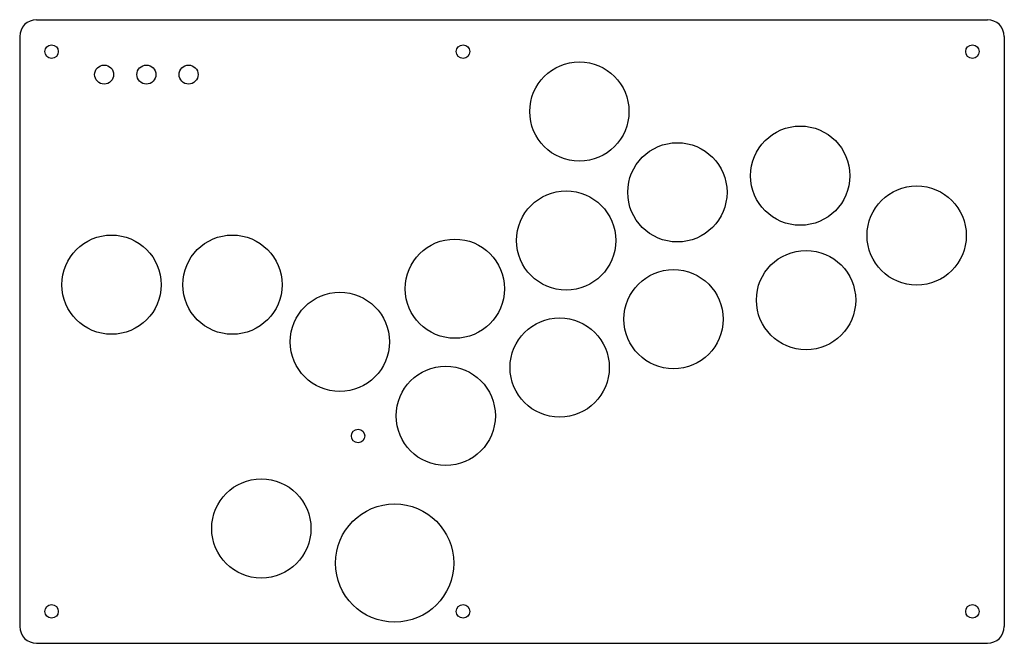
# Model space of a CAD drawing. Header units: millimetres. Extents: x 0 to 233, y -148 to 0.
import ezdxf

# ---------------------------------------------------------------- set-up
doc = ezdxf.new("R2010")
doc.units = ezdxf.units.MM
doc.layers.add('Sketch005', color=7, linetype='CONTINUOUS')

msp = doc.modelspace()

# ---------------------------------------------------------------- linework, layer by layer
at = {"layer": 'Sketch005'}
for p, q in [((4, 0, 12.5), (229.17, 0, 12.5)), ((0, -4, 12.5), (0, -143.67, 12.5)), ((233.17, -4, 12.5), (233.17, -143.67, 12.5)), ((4, -147.67, 12.5), (229.17, -147.67, 12.5))]:
    msp.add_line(p, q, dxfattribs=at)
for centre, radius in [((7.55, -7.55), 1.6), ((105, -7.55), 1.6), ((225.62, -7.55), 1.6), ((20, -13), 2.25), ((30, -13), 2.25), ((40, -13), 2.25), ((132.54, -21.75), 11.75), ((184.85, -36.94), 11.75), ((155.75, -40.88), 11.75), ((212.42, -51.11), 11.75), ((129.4, -52.29), 11.75), ((21.75, -62.75), 11.75), ((50.37, -62.75), 11.75), ((103.05, -63.7), 11.75), ((186.22, -66.39), 11.75), ((154.85, -70.93), 11.75), ((75.82, -76.29), 11.75), ((127.87, -82.37), 11.75), ((100.89, -93.81), 11.75), ((80.14, -98.58), 1.6), ((57.22, -120.47), 11.75), ((88.79, -128.67), 14), ((7.55, -140.12), 1.6), ((105, -140.12), 1.6), ((225.62, -140.12), 1.6)]:
    msp.add_circle(centre, radius, dxfattribs=at)
for centre, start, end in [((4, -4, 12.5), 90, 180), ((229.17, -4, 12.5), 0, 90), ((4, -143.67, 12.5), -180, -90), ((229.17, -143.67, 12.5), -90, 0)]:
    msp.add_arc(centre, 4, start, end, dxfattribs=at)

doc.saveas('drawing.dxf')
